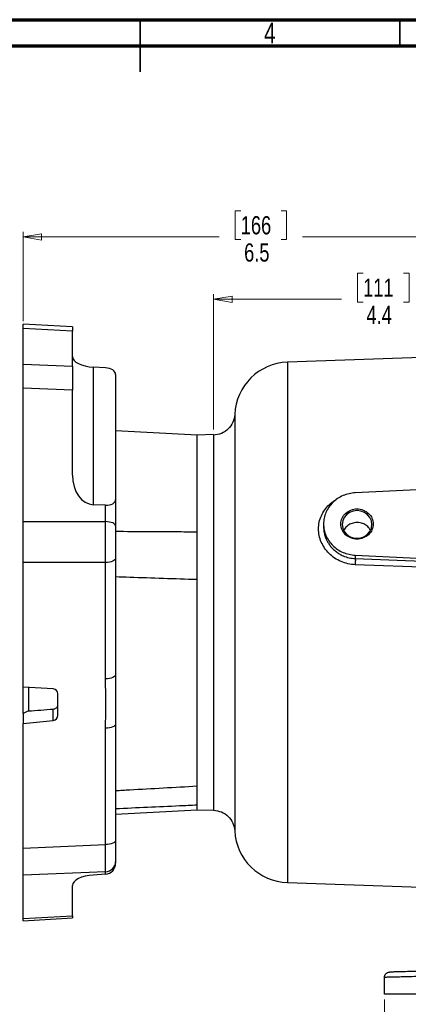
# Model space of a CAD drawing. Header units: inches. Extents: x 0.6 to 16.3, y 0.2 to 11.5.
# Tile 9 of 16: x 7.6 to 10.5, y 4 to 11.5. Entities that reach past the tile are written whole.
import ezdxf

# ---------------------------------------------------------------- set-up
doc = ezdxf.new("R2010")
doc.units = ezdxf.units.IN
doc.header["$MEASUREMENT"] = 0
doc.styles.add('SLDTEXTSTYLE0', font='TXT', dxfattribs={"width": 0.75})
doc.dimstyles.new('SLDDIMSTYLE1', dxfattribs={"dimtxt": 0.137795, "dimasz": 0.14, "dimexe": 0, "dimexo": 0.0625, "dimgap": 0.034449, "dimtad": 0, "dimdec": 1, "dimlfac": 1.5, "dimrnd": 1e-09, "dimzin": 12, "dimdsep": 46, "dimtxsty": 'SLDTEXTSTYLE0', "dimblk1": 'CLOSED', "dimblk2": 'CLOSED', "dimsah": 1, "dimcen": 0.09, "dimadec": 0, "dimazin": 3, "dimtfac": 1, "dimtdec": 1, "dimtofl": 0, "dimtmove": 0, "dimatfit": 3, "dimldrblk": 'CLOSED', "dimfxl": 0, "dimfrac": 2, "dimtolj": 1, "dimtzin": 12, "dimarcsym": 0})
doc.dimstyles.new('SLDDIMSTYLE3', dxfattribs={"dimtxt": 0.137795, "dimasz": 0.14, "dimexe": 0, "dimexo": 0.0625, "dimgap": 0.034449, "dimtad": 0, "dimdec": 1, "dimlfac": 1.5, "dimrnd": 1e-09, "dimzin": 12, "dimdsep": 46, "dimtxsty": 'SLDTEXTSTYLE0', "dimblk1": 'CLOSED', "dimblk2": 'CLOSED', "dimsah": 1, "dimcen": 0.09, "dimadec": 0, "dimazin": 3, "dimtfac": 1, "dimtofl": 0, "dimtmove": 0, "dimatfit": 3, "dimldrblk": 'CLOSED', "dimfxl": 0, "dimfrac": 2, "dimtolj": 1, "dimtzin": 12, "dimarcsym": 0})

# ---------------------------------------------------------------- blocks, each defined once
blk = doc.blocks.new('SW_NOTE_0_1')
at = {"color": 0, "linetype": 'Continuous', "lineweight": 0, "char_height": 0.137795, "attachment_point": 1, "style": 'SLDTEXTSTYLE0'}
for s, insert in [('SAE "B" 7/8"-13T SHAFT', (0.0227, 0.0686)), ('SAE "B" 2-&4-BOLT FLANGE', (0.0227, -0.1096))]:
    blk.add_mtext(s, dxfattribs=dict(at, insert=insert))
blk = doc.blocks.new('_Closed')
at = {"color": 0, "linetype": 'ByBlock', "lineweight": -2}
for p, q in [((-1, 0.166667), (0, 0)), ((-1, 0.166667), (-1, -0.166667)), ((0, 0), (-1, -0.166667)), ((0, 0), (-1, 0))]:
    blk.add_line(p, q, dxfattribs=at)
blk = doc.blocks.new('_D_7')
at = {"color": 7, "linetype": 'Continuous', "lineweight": 0}
for p, q in [((9.2272, 10.0491), (9.1852, 10.0491)), ((9.1852, 10.0491), (9.1852, 9.8304)), ((9.5326, 10.0491), (9.5746, 10.0491)), ((9.5746, 10.0491), (9.5746, 9.8304)), ((7.5793, 9.2131), (7.5793, 9.89)), ((7.5793, 9.8506), (9.0644, 9.8506)), ((11.9413, 9.8506), (9.6954, 9.8506)), ((11.9413, 9.869), (11.9413, 9.89)), ((9.1852, 9.8304), (9.2272, 9.8304)), ((9.5746, 9.8304), (9.5326, 9.8304))]:
    blk.add_line(p, q, dxfattribs=at)
at = {"color": 7, "linetype": 'Continuous', "lineweight": 18, "xscale": 0.14, "yscale": 0.14, "rotation": 180.0000000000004}
blk.add_blockref('_Closed', (7.5793, 9.8506), dxfattribs=at)
at = {"color": 7, "linetype": 'Continuous', "lineweight": 18, "xscale": 0.14, "yscale": 0.14}
blk.add_blockref('_Closed', (11.9413, 9.8506), dxfattribs=at)
at = {"color": 7, "linetype": 'Continuous', "lineweight": 18, "char_height": 0.1378, "attachment_point": 1, "style": 'SLDTEXTSTYLE0'}
for s, insert in [('166', (9.2272, 10.008)), ('6.5', (9.2526, 9.8018))]:
    blk.add_mtext(s, dxfattribs=dict(at, insert=insert))
blk = doc.blocks.new('_D_8')
at = {"color": 7, "linetype": 'Continuous', "lineweight": 0}
for p, q in [((10.154, 9.5767), (10.112, 9.5767)), ((10.112, 9.5767), (10.112, 9.3579)), ((10.4594, 9.5767), (10.5014, 9.5767)), ((10.5014, 9.5767), (10.5014, 9.3579)), ((9.0213, 8.393), (9.0213, 9.4176)), ((9.0213, 9.3782), (9.9912, 9.3782)), ((10.112, 9.3579), (10.154, 9.3579)), ((10.5014, 9.3579), (10.4594, 9.3579)), ((11.9413, 9.3782), (10.6222, 9.3782))]:
    blk.add_line(p, q, dxfattribs=at)
at = {"color": 7, "linetype": 'Continuous', "lineweight": 18, "xscale": 0.14, "yscale": 0.14, "rotation": 180.0000000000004}
blk.add_blockref('_Closed', (9.0213, 9.3782), dxfattribs=at)
at = {"color": 7, "linetype": 'Continuous', "lineweight": 18, "xscale": 0.14, "yscale": 0.14}
blk.add_blockref('_Closed', (11.9413, 9.3782), dxfattribs=at)
at = {"color": 7, "linetype": 'Continuous', "lineweight": 18, "char_height": 0.1378, "attachment_point": 1, "style": 'SLDTEXTSTYLE0'}
for s, insert in [('111', (10.154, 9.5355)), ('4.4', (10.1794, 9.3294))]:
    blk.add_mtext(s, dxfattribs=dict(at, insert=insert))
blk = doc.blocks.new('_D_11')
at = {"color": 7, "linetype": 'Continuous', "lineweight": 0}
for p, q in [((10.3146, 4.0754), (10.3146, 3.679)), ((13.5679, 4.0754), (13.5679, 3.679)), ((12.6078, 3.9168), (12.5658, 3.9168)), ((12.5658, 3.9168), (12.5658, 3.6981)), ((12.9132, 3.9168), (12.9552, 3.9168)), ((12.9552, 3.9168), (12.9552, 3.6981)), ((10.3146, 3.7184), (12.445, 3.7184)), ((12.5658, 3.6981), (12.6078, 3.6981)), ((12.9552, 3.6981), (12.9132, 3.6981)), ((13.5679, 3.7184), (13.076, 3.7184))]:
    blk.add_line(p, q, dxfattribs=at)
at = {"color": 7, "linetype": 'Continuous', "lineweight": 18, "xscale": 0.14, "yscale": 0.14, "rotation": 180.0000000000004}
blk.add_blockref('_Closed', (10.3146, 3.7184, -0.0696), dxfattribs=at)
at = {"color": 7, "linetype": 'Continuous', "lineweight": 18, "xscale": 0.14, "yscale": 0.14}
blk.add_blockref('_Closed', (13.5679, 3.7184, -0.0696), dxfattribs=at)
at = {"color": 7, "linetype": 'Continuous', "lineweight": 18, "char_height": 0.1378, "attachment_point": 1, "style": 'SLDTEXTSTYLE0'}
for s, insert in [('124', (12.6078, 3.8757)), ('4.9', (12.6332, 3.6696))]:
    blk.add_mtext(s, dxfattribs=dict(at, insert=insert))

msp = doc.modelspace()

# ---------------------------------------------------------------- linework, layer by layer
at = {"color": 7, "linetype": 'Continuous', "lineweight": 70}
for p, q in [((0.5906, 11.4961), (16.3386, 11.4961)), ((0.7874, 11.2992), (16.1417, 11.2992))]:
    msp.add_line(p, q, dxfattribs=at)
at = {"color": 7, "linetype": 'Continuous', "lineweight": 35}
for p, q in [((8.4646, 11.4961), (8.4646, 11.1024)), ((8.4646, 11.2992), (8.4646, 11.4961)), ((10.4331, 11.2992), (10.4331, 11.4961))]:
    msp.add_line(p, q, dxfattribs=at)
at = {"color": 7, "linetype": 'Continuous', "lineweight": 25}
for p, q in [((7.9526, 9.1693), (7.5793, 9.1902)), ((7.5793, 9.1582), (7.5793, 9.1902)), ((7.9526, 9.1374), (7.5793, 9.1582)), ((7.5793, 8.8881), (7.5793, 9.1582)), ((7.9526, 9.1693), (7.9526, 9.1374)), ((7.9526, 8.8732), (7.9526, 9.1374)), ((11.9413, 8.9845), (9.5802, 8.902)), ((7.5793, 8.8881), (7.9526, 8.8732)), ((7.5793, 8.7058), (7.5793, 8.8881)), ((7.9526, 8.8732), (7.9526, 8.6909)), ((8.1105, 8.8649), (8.1105, 7.8228)), ((8.2034, 8.8597), (8.1105, 8.8649)), ((8.2793, 8.8086), (8.2793, 7.863)), ((7.9526, 8.6909), (7.5793, 8.7058)), ((7.5793, 7.6952), (7.5793, 8.7058)), ((7.9526, 8.0476), (7.9526, 8.6909)), ((8.8959, 8.3506), (8.2793, 8.383)), ((9.0213, 8.3536), (8.8959, 8.3493)), ((8.8959, 7.6179), (8.8959, 8.3506)), ((11.9413, 8.0031), (10.0947, 7.9128)), ((8.2793, 7.863), (8.2793, 7.6608)), ((8.2034, 7.8191), (8.1105, 7.8228)), ((8.2034, 7.6948), (8.2034, 7.8191)), ((7.5793, 7.6952), (8.2034, 7.6948)), ((7.5793, 7.3857), (7.5793, 7.6952)), ((8.2793, 7.6608), (8.2793, 7.4176)), ((9.8546, 7.6766), (9.8546, 7.6547)), ((8.2034, 7.3853), (7.5793, 7.3857)), ((7.5793, 6.4405), (7.5793, 7.3857)), ((8.2034, 6.5043), (8.2034, 7.3853)), ((8.2793, 7.4176), (8.2793, 6.5367)), ((10.0947, 7.4404), (11.5608, 7.3687)), ((10.0947, 7.4404), (10.0947, 7.4144)), ((10.0947, 7.4144), (10.8873, 7.3834)), ((10.8866, 7.338), (10.094, 7.3683)), ((8.8959, 5.69), (8.8959, 7.2552)), ((8.2793, 6.5367), (8.2793, 6.1616)), ((7.8064, 6.4271), (7.5793, 6.4405)), ((7.5793, 6.2412), (7.5793, 6.4405)), ((7.6193, 6.4381), (7.6193, 6.2586)), ((7.8429, 6.2268), (7.8429, 6.3915)), ((7.8064, 6.1896), (7.8064, 6.2748)), ((7.6193, 6.2605), (7.5793, 6.2412)), ((7.5793, 6.2412), (7.5793, 6.1666)), ((7.5793, 6.1666), (7.8064, 6.1896)), ((7.5793, 5.2214), (7.5793, 6.1666)), ((8.2034, 5.2483), (8.2034, 6.1293)), ((8.2793, 6.1616), (8.2793, 5.2807)), ((8.8959, 5.5117), (8.8959, 5.5497)), ((8.2793, 5.4794), (8.8959, 5.5117)), ((8.8959, 5.5131), (9.0213, 5.5087)), ((7.5793, 5.2214), (8.2034, 5.2483)), ((7.5793, 5.016), (7.5793, 5.2214)), ((8.2793, 5.2807), (8.2793, 5.1193)), ((8.2793, 5.1193), (8.2793, 5.1086)), ((8.2034, 5.0429), (7.5793, 5.016)), ((7.5793, 4.6886), (7.5793, 5.016)), ((8.2034, 5.0235), (8.1105, 5.0183)), ((8.2034, 5.0235), (8.2034, 5.0429)), ((7.9526, 4.7094), (7.9526, 4.9387)), ((9.5802, 4.9603), (10.59, 4.925)), ((7.5793, 4.6886), (7.9526, 4.7094)), ((7.9526, 4.7094), (7.9526, 4.693)), ((7.5793, 4.6722), (7.9526, 4.693)), ((7.5793, 4.6722), (7.5793, 4.6886)), ((10.3146, 4.1148), (10.3146, 4.2429))]:
    msp.add_line(p, q, dxfattribs=at)
at = {"color": 8, "linetype": 'Continuous', "lineweight": 25}
for p, q in [((9.5802, 8.902), (9.5802, 6.9312)), ((9.5802, 6.9312), (9.5802, 4.9603))]:
    msp.add_line(p, q, dxfattribs=at)
at = {"color": 7, "linetype": 'Continuous', "lineweight": 25, "flags": 128}
for points in [[(10.2203, 7.673), (10.2165, 7.7001), (10.2053, 7.7255), (10.1874, 7.7472), (10.1641, 7.7639), (10.137, 7.7743), (10.1079, 7.7779), (10.0788, 7.7743), (10.0517, 7.7639), (10.0284, 7.7472), (10.0106, 7.7255), (9.9994, 7.7001), (9.9955, 7.673), (9.9994, 7.6458), (10.0106, 7.6205), (10.0284, 7.5988), (10.0517, 7.5821), (10.0788, 7.5716), (10.1079, 7.5681), (10.137, 7.5716), (10.1641, 7.5821), (10.1874, 7.5988), (10.2053, 7.6205), (10.2165, 7.6458), (10.2203, 7.673)], [(8.2793, 7.6608), (8.2778, 7.6673), (8.2736, 7.6735), (8.2666, 7.6792), (8.2573, 7.6843), (8.2459, 7.6885), (8.2328, 7.6917), (8.2184, 7.6939), (8.2034, 7.6948)], [(8.2793, 7.4176), (8.2778, 7.4115), (8.2736, 7.4056), (8.2666, 7.4001), (8.2573, 7.3953), (8.2459, 7.3913), (8.2328, 7.3882), (8.2184, 7.3862), (8.2034, 7.3853)], [(8.2793, 6.5367), (8.2778, 6.5305), (8.2736, 6.5247), (8.2666, 6.5192), (8.2573, 6.5144), (8.2459, 6.5103), (8.2328, 6.5072), (8.2184, 6.5052), (8.2034, 6.5043)], [(8.2793, 6.1616), (8.2778, 6.1555), (8.2736, 6.1496), (8.2666, 6.1442), (8.2573, 6.1393), (8.2459, 6.1353), (8.2328, 6.1322), (8.2184, 6.1302), (8.2034, 6.1293)], [(8.2793, 5.2807), (8.2778, 5.2746), (8.2736, 5.2687), (8.2666, 5.2632), (8.2573, 5.2584), (8.2459, 5.2544), (8.2328, 5.2513), (8.2184, 5.2492), (8.2034, 5.2483)]]:
    msp.add_lwpolyline(points, dxfattribs=at)
at = {"color": 7, "linetype": 'Continuous', "lineweight": 25}
for centre, radius, start, end in [((9.5946, 8.489), 0.4133, 92, 177.54471), ((9.5946, 5.3734), 0.4133, 183.00266, 268), ((8.2012, 5.1209), 0.0781, 271.65351, 358.77264)]:
    msp.add_arc(centre, radius, start, end, dxfattribs=at)
for centre, major_axis, ratio, start_param, end_param in [((8.1193, 8.9391), (0.1666, -0.0067), 0.446892, 3.159683, 4.678119), ((8.1993, 8.8104), (0.08, -0.003), 0.617467, 0.023412, 1.541848), ((8.1193, 8.053), (0.0082, 0.2302), 0.723174, 1.619978, 3.138414), ((8.1993, 7.8688), (0.0798, -0.0093), 0.612848, 4.836034, 6.354471), ((8.1993, 7.5362), (0.0001, 0.3733), 0.012323, 4.296102, 5.151143), ((7.8029, 6.3906), (0.0397, 0.0051), 0.911868, 6.167299, 7.650828), ((9.2907, 6.9312), (15.2476, 1.2212), 0.035203, 4.599727, 4.612068), ((7.8029, 6.226), (0.0397, 0.0051), 0.911868, 4.683769, 6.167299), ((8.1993, 5.4), (-0.0034, 0.3735), 0.00817, 3.439252, 4.294293), ((8.1993, 5.1086), (0, 0.0852), 0.938532, 3.193953, 4.712389), ((8.1193, 4.9441), (0.1666, 0.0067), 0.446892, 1.605066, 3.123502)]:
    msp.add_ellipse(centre, major_axis=major_axis, ratio=ratio, start_param=start_param, end_param=end_param, dxfattribs=at)
for points, knots in [([(9.1819, 8.5068), (9.1785, 8.4864), (9.1716, 8.4456), (9.1346, 8.3945), (9.0827, 8.3586), (9.0417, 8.3526), (9.0213, 8.3496)], [0, 0, 0, 0, 0.249822, 0.499553, 0.749544, 1, 1, 1, 1]), ([(10.1077, 7.688), (10.095, 7.6867), (10.0697, 7.6841), (10.0367, 7.6658), (10.0148, 7.6456), (10.0089, 7.6305), (10.0073, 7.6264)], [0, 0, 0, 0, 0.296879, 0.593758, 0.890689, 1, 1, 1, 1]), ([(10.2081, 7.6301), (10.2042, 7.6374), (10.1948, 7.6551), (10.1677, 7.675), (10.1365, 7.6868), (10.1158, 7.6877), (10.1077, 7.688)], [0, 0, 0, 0, 0.209116, 0.508013, 0.807843, 1, 1, 1, 1]), ([(8.2793, 7.6215), (8.4402, 7.6207), (8.6458, 7.6196), (8.8513, 7.6182), (8.8959, 7.6179)], [0, 0, 0, 0, 0.783059, 1, 1, 1, 1]), ([(10.0947, 7.4144), (10.0948, 7.4119), (10.095, 7.4069), (10.0949, 7.3942), (10.0945, 7.3808), (10.0942, 7.3725), (10.094, 7.3683)], [0, 0, 0, 0, 0.279846, 0.55926, 0.779591, 1, 1, 1, 1]), ([(8.8959, 7.2552), (8.7262, 7.2608), (8.5206, 7.2676), (8.3151, 7.2747), (8.2793, 7.2759)], [0, 0, 0, 0, 0.825753, 1, 1, 1, 1]), ([(8.2034, 6.1293), (8.204, 6.1781), (8.2054, 6.3031), (8.2042, 6.4281), (8.2034, 6.5043)], [0, 0, 0, 0, 0.390103, 1, 1, 1, 1]), ([(7.8064, 6.2748), (7.8108, 6.2755), (7.8197, 6.277), (7.831, 6.2839), (7.8392, 6.2934), (7.8426, 6.3027), (7.8429, 6.3083), (7.8429, 6.3099)], [0, 0, 0, 0, 0.226375, 0.452725, 0.679719, 0.907566, 1, 1, 1, 1]), ([(8.8959, 5.69), (8.7262, 5.6804), (8.5206, 5.6689), (8.3151, 5.6572), (8.2793, 5.6551)], [0, 0, 0, 0, 0.825753, 1, 1, 1, 1]), ([(8.2793, 5.5215), (8.4402, 5.5288), (8.6458, 5.5382), (8.8513, 5.5476), (8.8959, 5.5497)], [0, 0, 0, 0, 0.783059, 1, 1, 1, 1]), ([(9.0213, 5.5092), (9.0417, 5.5061), (9.0827, 5.5001), (9.1347, 5.4641), (9.1716, 5.4129), (9.1785, 5.3721), (9.1819, 5.3516)], [0, 0, 0, 0, 0.250179, 0.500053, 0.749897, 1, 1, 1, 1]), ([(11.1043, 4.2626), (11.0839, 4.262), (11.0444, 4.2611), (10.9879, 4.2597), (10.9363, 4.2584), (10.8897, 4.2572), (10.8479, 4.2562), (10.795, 4.2548), (10.732, 4.2533), (10.6614, 4.2515), (10.5986, 4.2499), (10.5345, 4.2483), (10.4717, 4.2468), (10.4138, 4.2454), (10.3621, 4.2441), (10.3227, 4.2431), (10.3173, 4.2429), (10.3146, 4.2429)], [0, 0, 0, 0, 0.048658, 0.093908, 0.135749, 0.174181, 0.209204, 0.240817, 0.310205, 0.376572, 0.439917, 0.50024, 0.587106, 0.672556, 0.756588, 0.879882, 1, 1, 1, 1]), ([(11.1054, 4.3025), (11.0741, 4.3017), (11.0108, 4.3001), (10.9166, 4.2976), (10.8229, 4.2951), (10.7323, 4.2928), (10.6469, 4.2905), (10.5697, 4.2885), (10.5026, 4.2868), (10.4471, 4.2853), (10.4043, 4.2842), (10.3747, 4.2834), (10.3568, 4.2829), (10.3546, 4.2829), (10.3535, 4.2828)], [0, 0, 0, 0, 0.0780394, 0.1583242, 0.2407101, 0.3262914, 0.412802, 0.5000536, 0.5873114, 0.6738107, 0.7593637, 0.8417373, 0.9219918, 1, 1, 1, 1])]:
    msp.add_open_spline(points, degree=3, knots=knots, dxfattribs=at)
at = {"color": 8, "linetype": 'Continuous', "lineweight": 25}
for points, knots in [([(9.1816, 8.5067), (9.1816, 8.5058), (9.1816, 8.5041), (9.1817, 8.49), (9.1817, 8.4669), (9.1817, 8.4344), (9.1818, 8.3929), (9.1818, 8.3462), (9.1819, 8.2973), (9.1819, 8.2557), (9.1819, 8.2225), (9.1818, 8.1967), (9.1818, 8.1697), (9.1818, 8.1425), (9.1818, 8.1146), (9.1818, 8.0835), (9.1818, 8.0458), (9.1817, 8.0061), (9.1817, 7.97), (9.1817, 7.9416), (9.1817, 7.9133), (9.1817, 7.8815), (9.1817, 7.8466), (9.1816, 7.8116), (9.1816, 7.7688), (9.1816, 7.717), (9.1816, 7.657), (9.1816, 7.5962), (9.1816, 7.5326), (9.1816, 7.463), (9.1817, 7.3836), (9.1817, 7.2895), (9.1817, 7.2041), (9.1818, 7.1377), (9.1818, 7.0985), (9.1818, 7.0605), (9.1818, 7.0189), (9.1818, 6.9744), (9.1819, 6.9174), (9.1819, 6.847), (9.1819, 6.7834), (9.1819, 6.7414), (9.1818, 6.72), (9.1818, 6.6977), (9.1818, 6.6744), (9.1818, 6.6502), (9.1818, 6.6282), (9.1818, 6.6039), (9.1818, 6.5731), (9.1818, 6.5287), (9.1818, 6.4807), (9.1817, 6.4348), (9.1817, 6.3966), (9.1817, 6.3622), (9.1817, 6.3037), (9.1817, 6.2226), (9.1817, 6.1232), (9.1817, 6.0501), (9.1817, 5.9989), (9.1817, 5.9649), (9.1817, 5.9294), (9.1817, 5.8925), (9.1817, 5.8544), (9.1818, 5.8155), (9.1818, 5.7793), (9.1818, 5.7479), (9.1818, 5.7224), (9.1818, 5.6965), (9.1818, 5.6698), (9.1819, 5.6426), (9.1819, 5.6182), (9.1819, 5.594), (9.1819, 5.5674), (9.1819, 5.537), (9.1818, 5.5039), (9.1818, 5.4661), (9.1818, 5.4305), (9.1818, 5.4018), (9.1818, 5.3812), (9.1818, 5.3655), (9.1818, 5.3547), (9.1818, 5.3513), (9.1818, 5.3516), (9.1818, 5.3516)], [0, 0, 0, 0, 0.023841, 0.049044, 0.073392, 0.099439, 0.124414, 0.14776, 0.16862, 0.186989, 0.195289, 0.204109, 0.213447, 0.221878, 0.229914, 0.239151, 0.249586, 0.262502, 0.272181, 0.278627, 0.284955, 0.29415, 0.302837, 0.311016, 0.319797, 0.333725, 0.34752, 0.361183, 0.374715, 0.389565, 0.406466, 0.425422, 0.448629, 0.459223, 0.466067, 0.472567, 0.482329, 0.491307, 0.499501, 0.516848, 0.533922, 0.538073, 0.542426, 0.54698, 0.551736, 0.556693, 0.561852, 0.56534, 0.571703, 0.58094, 0.593049, 0.601949, 0.610122, 0.617568, 0.624287, 0.648309, 0.671538, 0.69295, 0.700927, 0.709481, 0.718611, 0.728319, 0.738604, 0.749468, 0.760831, 0.769838, 0.777534, 0.78431, 0.794378, 0.803645, 0.812112, 0.820189, 0.830496, 0.843032, 0.857797, 0.87479, 0.899444, 0.920278, 0.937294, 0.956013, 0.976844, 0.999788, 1, 1, 1, 1]), ([(9.0213, 8.3535), (9.0213, 8.3535), (9.0213, 8.3577), (9.0213, 8.3437), (9.0213, 8.3096), (9.0213, 8.249), (9.0213, 8.1666), (9.0213, 8.0629), (9.0213, 7.9399), (9.0213, 7.7996), (9.0213, 7.6444), (9.0213, 7.4771), (9.0213, 7.3004), (9.0213, 7.1174), (9.0213, 6.9312), (9.0213, 6.745), (9.0213, 6.5619), (9.0213, 6.3852), (9.0213, 6.2179), (9.0213, 6.0627), (9.0213, 5.9224), (9.0213, 5.7994), (9.0213, 5.6957), (9.0213, 5.6133), (9.0213, 5.5527), (9.0213, 5.5186), (9.0213, 5.5046), (9.0213, 5.5088), (9.0213, 5.5089)], [0, 0, 0, 0, 0.00067, 0.042278, 0.083886, 0.125494, 0.167102, 0.20871, 0.250318, 0.291925, 0.333533, 0.375141, 0.416749, 0.458357, 0.499965, 0.541573, 0.58318, 0.624788, 0.666396, 0.708004, 0.749612, 0.79122, 0.832828, 0.874435, 0.916043, 0.957651, 0.999259, 1, 1, 1, 1]), ([(10.094, 7.3683), (10.0754, 7.37), (10.0385, 7.3733), (9.9857, 7.3913), (9.9374, 7.4174), (9.8954, 7.4519), (9.8609, 7.4931), (9.8355, 7.5397), (9.8194, 7.5894), (9.8143, 7.6407), (9.8198, 7.6914), (9.836, 7.7399), (9.8612, 7.7849), (9.8957, 7.8236), (9.9267, 7.8496), (9.9475, 7.8598), (9.9522, 7.8622)], [0, 0, 0, 0, 0.0763694, 0.1523753, 0.2282524, 0.3036962, 0.3784554, 0.4537863, 0.5292959, 0.6036073, 0.6779317, 0.7532277, 0.8286421, 0.9031954, 0.9780422, 1, 1, 1, 1]), ([(9.8546, 7.6547), (9.8549, 7.6455), (9.8556, 7.6263), (9.8616, 7.5965), (9.8695, 7.5731), (9.8769, 7.5564), (9.882, 7.5464), (9.8879, 7.536), (9.8951, 7.5246), (9.9032, 7.5132), (9.9131, 7.5011), (9.9275, 7.4854), (9.9478, 7.4674), (9.974, 7.4495), (10.0067, 7.4326), (10.0471, 7.4188), (10.079, 7.4158), (10.0947, 7.4144)], [0, 0, 0, 0, 0.07673, 0.160237, 0.2501, 0.27853, 0.308884, 0.341162, 0.375365, 0.417667, 0.453844, 0.500035, 0.588011, 0.668917, 0.749977, 0.877701, 1, 1, 1, 1])]:
    msp.add_open_spline(points, degree=3, knots=knots, dxfattribs=at)
at = {"color": 7, "linetype": 'Continuous', "lineweight": 25}
for points in [[(8.8959, 6.9312), (8.8959, 6.993), (8.8959, 7.1168), (8.8959, 7.2992), (8.8959, 7.4754), (8.8959, 7.6422), (8.8959, 7.7969), (8.8959, 7.9368), (8.8959, 8.0594), (8.8959, 8.1628), (8.8959, 8.2452), (8.8959, 8.3046), (8.8959, 8.3422), (8.8959, 8.3469), (8.8959, 8.3493)], [(10.0947, 7.9128), (10.0787, 7.9111), (10.0468, 7.9079), (10.0012, 7.8925), (9.9595, 7.87), (9.9231, 7.8403), (9.8933, 7.8048), (9.8712, 7.7647), (9.8576, 7.7215), (9.8531, 7.6766), (9.8576, 7.6317), (9.8712, 7.5884), (9.8933, 7.5483), (9.9231, 7.5128), (9.9595, 7.4831), (10.0012, 7.4606), (10.0468, 7.4452), (10.0787, 7.442), (10.0947, 7.4404)], [(10.2303, 7.6766), (10.2285, 7.6915), (10.2248, 7.7214), (10.1965, 7.7595), (10.156, 7.7849), (10.1079, 7.7938), (10.0599, 7.7849), (10.0191, 7.7595), (9.9919, 7.7214), (9.9823, 7.6766), (9.9919, 7.6317), (10.0191, 7.5937), (10.0599, 7.5682), (10.1079, 7.5593), (10.156, 7.5682), (10.1965, 7.5937), (10.2248, 7.6317), (10.2285, 7.6616), (10.2303, 7.6766)], [(8.8959, 5.5131), (8.8959, 5.5154), (8.8959, 5.5201), (8.8959, 5.5577), (8.8959, 5.6172), (8.8959, 5.6996), (8.8959, 5.8029), (8.8959, 5.9255), (8.8959, 6.0654), (8.8959, 6.2201), (8.8959, 6.3869), (8.8959, 6.5631), (8.8959, 6.7455), (8.8959, 6.8693), (8.8959, 6.9312)], [(10.3146, 4.2429), (10.3152, 4.248), (10.3163, 4.2583), (10.3253, 4.2714), (10.3381, 4.2807), (10.3484, 4.2821), (10.3535, 4.2828)], [(11.1043, 4.1148), (11.0518, 4.1148), (10.9468, 4.1148), (10.797, 4.1148), (10.6596, 4.1148), (10.5398, 4.1148), (10.4418, 4.1148), (10.3696, 4.1148), (10.3233, 4.1148), (10.3175, 4.1148), (10.3146, 4.1148)]]:
    msp.add_open_spline(points, degree=3, dxfattribs=at)

# ---------------------------------------------------------------- block references
at = {"color": 7, "linetype": 'Continuous', "lineweight": 0}
msp.add_blockref('SW_NOTE_0_1', (5.4235, 10.3833), dxfattribs=at)

# ---------------------------------------------------------------- texts
at = {"color": 7, "linetype": 'Continuous', "lineweight": 0, "insert": (9.4472, 11.4728), "char_height": 0.1562, "attachment_point": 2, "style": 'SLDTEXTSTYLE0'}
msp.add_mtext('4', dxfattribs=at)

# ---------------------------------------------------------------- dimensions: what is measured, and where the dimension line sits
at = {"color": 7, "linetype": 'Continuous', "lineweight": 18}
for base, p1, p2, dimstyle, picture, middle in [((7.5793, 9.8506), (11.9413, 9.8296), (7.5793, 9.1738), 'SLDDIMSTYLE1', '_D_7', (9.3799, 9.8506)), ((11.9413, 9.3782), (9.0213, 8.3536), (11.9413, 9.8296), 'SLDDIMSTYLE3', '_D_8', (10.3067, 9.3782)), ((13.5679, 3.7184), (10.3146, 4.1148), (13.5679, 4.1148), 'SLDDIMSTYLE1', '_D_11', (12.7605, 3.7184))]:
    dim = msp.add_linear_dim(base=base, p1=p1, p2=p2, dimstyle=dimstyle, dxfattribs=at)
    dim.commit()
    dim.dimension.update_dxf_attribs({"geometry": picture, "text_midpoint": middle, "dimtype": 160})

doc.saveas('drawing.dxf')
